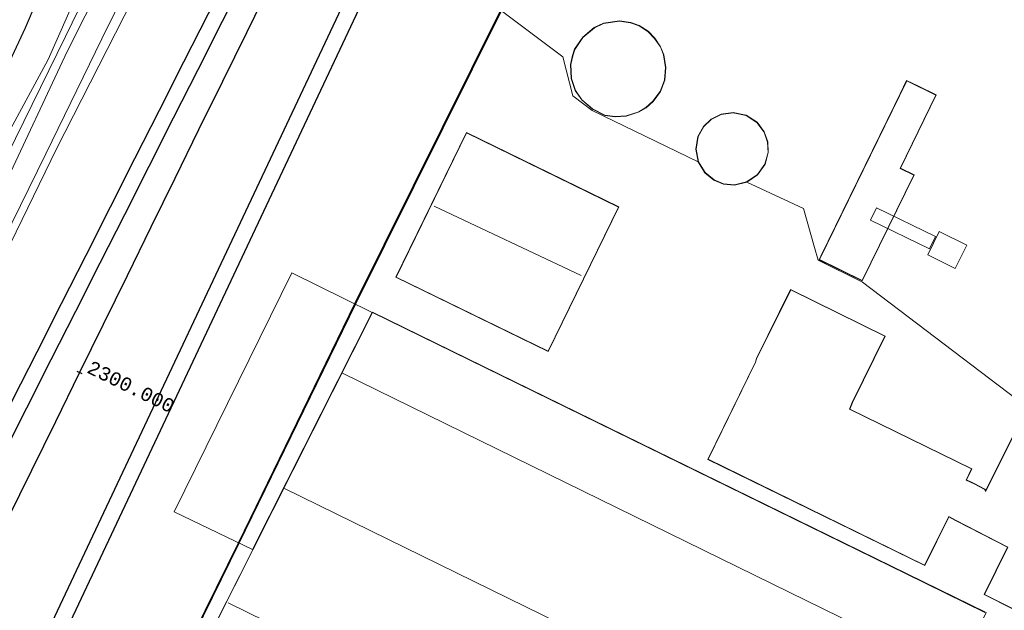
# Model space of a CAD drawing. Extents: x 176032 to 190000, y 318229 to 352878.
# Tile 139 of 184: x 177660 to 177842, y 321893 to 322002. Entities that reach past the tile are written whole.
import ezdxf

# ---------------------------------------------------------------- set-up
doc = ezdxf.new("R2010")
doc.units = 0
for name, color, linetype, lineweight in [('alm-masterstring', 1, 'Continuous', 30), ('bp-b5-boom', 253, 'Continuous', 18), ('dwm-hulplijn', 3, 'Continuous', 30), ('gk-bs-kademuur', 253, 'kademuur', 18), ('gw-bs-kruinlijn', 253, 'Continuous', 18), ('gw-bs-teenlijn', 253, 'Continuous', 18), ('iw-b6-loopbrug', 253, 'Continuous', 18), ('kd-bs-dakrand', 6, 'Continuous', 18), ('kd-bs-maaiveldlijn', 6, 'Continuous', 18), ('kd-bs-nok', 6, 'Continuous', 18), ('kw-b5-kademuur', 253, 'kademuur', 18), ('og-b5-bebouwing', 6, 'Continuous', 18), ('og-b5-bekleding', 253, 'Continuous', 18), ('og-b5-grond_ingericht', 253, 'Continuous', 18), ('og-b5-water', 253, 'Continuous', 18), ('og-bs-maaiveld', 253, 'Continuous', 18), ('og-bs-terreinafscheiding', 7, 'Continuous', 18), ('SPI DWP', 8, 'Continuous', 30), ('to-xx-view', 1, 'Continuous', 25), ('wh-bs-waterlijn', 253, 'Continuous', 18)]:
    doc.layers.add(name, color=color, linetype=linetype, lineweight=lineweight)
doc.layers.add('viewports', color=7, linetype='Continuous')
doc.styles.add('MSL__001', font='monotxt.shx')
doc.linetypes.add('FENCELINE1', pattern='A,6.35,-2.54,[133,ltypeshp.shx,S=2.54,R=0,X=-2.54,Y=0],-2.54,25.4', length=36.83)
doc.linetypes.add('kademuur', pattern='A,0.001,-1.5,[15,RTW.shx,S=1.016,R=0,X=0,Y=0],-3,[15,RTW.shx,S=1.016,R=0,X=0,Y=0],-3,[15,RTW.shx,S=1.016,R=0,X=0,Y=0],-3,[15,RTW.shx,S=1.016,R=0,X=0,Y=0],-3,[15,RTW.shx,S=1.016,R=0,X=0,Y=0],-2,[8,RTW.shx,S=1,R=0,X=0,Y=0],-1,[14,RTW.shx,S=1,R=0,X=0,Y=0],-1,[8,RTW.shx,S=1,R=0,X=0,Y=0],-1,[14,RTW.shx,S=1,R=0,X=0,Y=0],-1,[8,RTW.shx,S=1,R=0,X=0,Y=0],-0.001', length=19.502)

# ---------------------------------------------------------------- blocks, each defined once
blk = doc.blocks.new('x-ref dtb totaal grijs')
at = {"layer": 'bp-b5-boom'}
for points in [[(177650.406, 321976.83, 44.792), (177661.529, 322000.656, 44.788), (177667.624, 322014.959, 44.792), (177670.695, 322021.736, 44.801), (177675.46, 322030.348, 44.796), (177676.977, 322032.769, 45.048), (177676.975, 322032.86, 45.055), (177682.24, 322030.584, 47.497), (177681.766, 322029.589, 47.497), (177673.745, 322012.904, 47.297), (177671.19, 322007.242, 47.297), (177665.72, 321994.82, 47.297), (177658.773, 321981.927, 47.123)], [(177658.773, 321981.927, 47.123), (177665.72, 321994.82, 47.297), (177671.19, 322007.242, 47.297), (177673.745, 322012.904, 47.297), (177681.766, 322029.589, 47.497), (177682.24, 322030.584, 47.497), (177685.774, 322029.107, 47.413), (177669.23, 321996.292, 47.275), (177657.475, 321971.159, 47.006)], [(177657.475, 321971.159, 47.006), (177669.23, 321996.292, 47.275), (177685.774, 322029.107, 47.413), (177689.206, 322027.62, 45.023), (177690.171, 322028.139, 44.431), (177684.775, 322016.193, 44.431), (177683.724, 322014.808, 44.562), (177682.894, 322013.366, 44.553), (177675.624, 321998.593, 44.557), (177665.284, 321977.364, 44.557), (177649.591, 321945.503, 44.609)]]:
    blk.add_polyline3d(points, dxfattribs=at)
blk.add_polyline3d([(177597.719, 321872.089, 44.64), (177597.681, 321872.122, 44.64), (177601.475, 321876.724, 44.579), (177606.305, 321883.516, 44.583), (177611.075, 321894.869, 44.47), (177627.747, 321929.894, 44.479), (177639.198, 321953.672, 44.637), (177650.361, 321976.851, 44.792), (177661.483, 322000.676, 44.788), (177667.578, 322014.979, 44.792), (177670.65, 322021.758, 44.801), (177675.417, 322030.373, 44.796), (177676.975, 322032.86, 45.055), (177676.977, 322032.769, 45.048), (177675.46, 322030.348, 44.796), (177670.695, 322021.736, 44.801), (177667.624, 322014.959, 44.792), (177661.529, 322000.656, 44.788), (177650.406, 321976.83, 44.792), (177639.243, 321953.65, 44.637), (177627.792, 321929.872, 44.479), (177611.121, 321894.849, 44.47), (177606.349, 321883.492, 44.583), (177601.515, 321876.694, 44.579)], close=True, dxfattribs=at)
at = {"layer": 'gk-bs-kademuur'}
for points in [[(177749.269, 322003.838, 46.328), (177722.368, 321949.76, 46.438)], [(177684.432, 321872.094, 46.341), (177700.893, 321905.587, 46.166), (177722.368, 321949.76, 46.438)]]:
    blk.add_polyline3d(points, dxfattribs=at)
at = {"layer": 'gw-bs-kruinlijn'}
for points in [[(177687.492, 322037.22, 47.458), (177668.901, 321999.045, 47.358), (177647.324, 321955.12, 47.141), (177640.619, 321940.324, 47.136), (177618.453, 321894.804, 47.154), (177612.622, 321883.511, 47.014), (177610.35, 321879.528, 46.814), (177608.001, 321876.089, 46.614), (177605.144, 321872.181, 46.488), (177599.141, 321865.682, 46.179), (177595.304, 321862.665, 45.914), (177593.955, 321861.65, 45.727), (177592.669, 321860.694, 45.288)], [(177643.455, 321951.269, 47.128), (177646.242, 321956.782, 47.128), (177651.124, 321967.053, 47.115), (177658.773, 321981.927, 47.123), (177665.72, 321994.82, 47.297), (177671.19, 322007.242, 47.297), (177673.745, 322012.904, 47.297), (177681.766, 322029.589, 47.497), (177682.24, 322030.584, 47.497)], [(177657.475, 321971.159, 47.006), (177669.23, 321996.292, 47.275), (177685.774, 322029.107, 47.413)]]:
    blk.add_polyline3d(points, dxfattribs=at)
at = {"layer": 'gw-bs-teenlijn'}
blk.add_polyline3d([(177590.071, 321863.588, 45.183), (177590.282, 321863.75, 45.171), (177597.719, 321872.089, 44.64), (177601.515, 321876.694, 44.579), (177606.349, 321883.492, 44.583), (177611.121, 321894.849, 44.47), (177627.792, 321929.872, 44.479), (177639.243, 321953.65, 44.637), (177650.406, 321976.83, 44.792), (177661.529, 322000.656, 44.788), (177667.624, 322014.959, 44.792), (177670.695, 322021.736, 44.801), (177675.46, 322030.348, 44.796), (177676.977, 322032.769, 45.048), (177676.975, 322032.86, 45.055)], dxfattribs=at)
at = {"layer": 'iw-b6-loopbrug'}
blk.add_polyline3d([(177828.293, 321959.835, 52.739), (177817.411, 321965.149, 52.661), (177818.534, 321967.449, 52.474), (177829.416, 321962.135, 52.582)], close=True, dxfattribs=at)
at = {"layer": 'kd-bs-dakrand'}
for points in [[(177762.854, 321996.669, 57.004), (177764.361, 321998.864, 57.034), (177766.5, 322000.652, 57.082), (177768.157, 322001.439, 57.073), (177771.093, 322001.859, 57.091), (177773.17, 322001.587, 57.086), (177774.717, 322001.026, 57.082), (177776.361, 321999.965, 57.056), (177777.585, 321998.704, 57.065), (177778.662, 321997.13, 57.06), (177779.232, 321995.637, 57.06), (177779.624, 321993.325, 57.069), (177779.439, 321990.97, 57.091), (177778.644, 321988.906, 57.086), (177777.295, 321987.097, 57.086), (177776.002, 321985.942, 57.086), (177774.71, 321985.167, 57.086), (177772.349, 321984.4, 57.086), (177770.333, 321984.295, 57.086), (177768.434, 321984.539, 57.086), (177766.155, 321985.694, 57.086), (177764.192, 321987.384, 57.086), (177762.975, 321989.082, 57.086), (177762.249, 321991.315, 57.091), (177762.153, 321993.878, 57.065), (177762.478, 321995.509, 57.043), (177762.854, 321996.669, 57.004)], [(177815.88, 321953.998, 50.061), (177807.988, 321957.852, 50.1), (177824.11, 321990.863, 50.052), (177829.488, 321988.237, 50.056), (177822.875, 321974.695, 50.065), (177825.388, 321973.467, 50.065), (177815.88, 321953.998, 50.061)], [(177798.435, 321979.57, 60.059), (177797.788, 321981.414, 59.998), (177796.449, 321983.171, 59.945), (177794.456, 321984.459, 59.913), (177792.111, 321984.968, 59.913), (177789.856, 321984.652, 59.941), (177788.028, 321983.735, 59.987), (177786.658, 321982.428, 60.044), (177785.627, 321980.564, 60.118), (177785.236, 321978.266, 60.203), (177785.69, 321975.902, 60.285), (177786.905, 321973.912, 60.347), (177788.553, 321972.561, 60.383), (177790.31, 321971.853, 60.395), (177792.348, 321971.677, 60.387), (177794.56, 321972.217, 60.351), (177796.55, 321973.556, 60.288), (177797.925, 321975.49, 60.209), (177798.518, 321977.617, 60.128), (177798.435, 321979.57, 60.059)], [(177729.905, 321954.635, 53.212), (177742.901, 321981.242, 53.212), (177770.925, 321967.554, 53.216), (177757.929, 321940.947, 53.212), (177729.905, 321954.635, 53.212)], [(177787.482, 321921.001, 53.15), (177796.223, 321938.921, 53.15), (177796.418, 321939.561, 51.341), (177802.709, 321952.268, 51.341), (177820.065, 321943.707, 51.343), (177814.061, 321931.501, 51.343), (177813.555, 321930.249, 53.217), (177836.036, 321919.235, 53.217), (177835.052, 321917.171, 53.243), (177836.527, 321916.458, 49.689), (177838.498, 321915.426, 49.738), (177838.657, 321915.066, 53.307), (177845.492, 321928.758, 53.298)], [(177843.728, 321893.384, 50.247), (177838.441, 321896.033, 50.245), (177842.776, 321904.806, 50.245), (177833.118, 321909.766, 50.215), (177831.87, 321910.469, 53.113), (177827.39, 321901.464, 53.1), (177787.482, 321921.001, 53.15)], [(177823.969, 321899.834, 58.9), (177838.536, 321892.699, 52.439)], [(177686.686, 321870.98, 58.9), (177703.506, 321904.266, 58.9), (177725.57, 321948.078, 58.9), (177823.969, 321899.834, 58.9)]]:
    blk.add_polyline3d(points, dxfattribs=at)
at = {"layer": 'kd-bs-maaiveldlijn'}
for points in [[(177762.809, 321996.691, 44.8), (177764.324, 321998.898, 44.8), (177766.473, 322000.694, 44.8), (177768.142, 322001.487, 44.8), (177771.093, 322001.909, 44.8), (177773.182, 322001.636, 44.8), (177774.739, 322001.071, 44.8), (177776.393, 322000.004, 44.8), (177777.624, 321998.736, 44.8), (177778.707, 321997.153, 44.8), (177779.28, 321995.65, 44.8), (177779.674, 321993.327, 44.8), (177779.488, 321990.959, 44.8), (177778.688, 321988.882, 44.8), (177777.332, 321987.063, 44.8), (177776.032, 321985.902, 44.8), (177774.731, 321985.121, 44.8), (177772.358, 321984.35, 44.8), (177770.331, 321984.245, 44.8), (177768.419, 321984.491, 44.8), (177766.127, 321985.652, 44.8), (177764.155, 321987.35, 44.8), (177762.93, 321989.059, 44.8), (177762.199, 321991.306, 44.8), (177762.103, 321993.882, 44.8), (177762.43, 321995.522, 44.8), (177762.809, 321996.691, 44.8)], [(177815.903, 321953.931, 46.1), (177807.921, 321957.829, 46.1), (177808.239, 321958.48, 45), (177821.844, 321986.337, 45), (177822.889, 321988.477, 46.049), (177824.087, 321990.93, 46.085), (177826.283, 321989.858, 46.066), (177829.555, 321988.26, 46.1), (177822.942, 321974.718, 46.1), (177825.455, 321973.49, 46.1), (177815.903, 321953.931, 46.1)], [(177798.484, 321979.579, 45.239), (177797.833, 321981.438, 45.239), (177796.484, 321983.208, 45.239), (177794.475, 321984.506, 45.239), (177792.112, 321985.019, 45.239), (177789.841, 321984.701, 45.239), (177787.998, 321983.776, 45.239), (177786.618, 321982.459, 45.239), (177785.579, 321980.581, 45.239), (177785.186, 321978.265, 45.239), (177785.643, 321975.884, 45.239), (177786.866, 321973.878, 45.239), (177788.527, 321972.518, 45.239), (177790.298, 321971.804, 45.239), (177792.352, 321971.626, 45.239), (177794.581, 321972.171, 45.239), (177796.586, 321973.52, 45.239), (177797.971, 321975.468, 45.239), (177798.568, 321977.611, 45.239), (177798.484, 321979.579, 45.239)], [(177729.838, 321954.612, 46.145), (177742.878, 321981.309, 46.145), (177770.992, 321967.577, 46.145), (177757.952, 321940.88, 46.145), (177729.838, 321954.612, 46.145)], [(177845.47, 321928.825, 46.136), (177838.673, 321915.21, 46.136), (177838.541, 321915.46, 46.136), (177836.549, 321916.503, 46.136), (177835.119, 321917.194, 46.136), (177836.102, 321919.258, 46.136), (177813.62, 321930.273, 46.136), (177814.106, 321931.48, 46.136), (177820.132, 321943.73, 46.136), (177802.686, 321952.335, 46.136), (177796.372, 321939.581, 46.136), (177796.177, 321938.941, 46.136), (177787.415, 321920.978, 46.136), (177827.413, 321901.397, 46.136), (177831.891, 321910.4, 46.136), (177833.094, 321909.722, 46.136), (177842.709, 321904.784, 46.136), (177838.374, 321896.011, 46.136), (177843.751, 321893.317, 46.136)], [(177796.112, 321797.777, 45.5), (177820.265, 321846.592, 45.5), (177804.215, 321854.452, 45.5), (177802.299, 321855.464, 45.5), (177802.419, 321855.724, 45.5), (177812.792, 321876.435, 45.5), (177827.393, 321869.157, 45.5), (177838.779, 321892.731, 45.5), (177725.548, 321948.145, 45.5), (177703.461, 321904.289, 45.5), (177686.641, 321871.002, 45.5), (177675.314, 321848.402, 45.5), (177706.312, 321833.115, 45.5), (177706.582, 321833.64, 45.5), (177708.113, 321832.901, 45.5), (177746.45, 321814.03, 45.5), (177748.313, 321818.069, 45.5), (177758.707, 321813.028, 45.906), (177758.32, 321812.25, 45.906), (177773.364, 321804.912, 45.86), (177775.019, 321808.194, 45.863), (177796.112, 321797.777, 45.5)]]:
    blk.add_polyline3d(points, dxfattribs=at)
at = {"layer": 'kd-bs-nok'}
for points in [[(177736.948, 321967.723, 53.112), (177764.02, 321954.905, 53.116)], [(177720.012, 321936.879, 59.9), (177818.243, 321888.718, 59.892)], [(177807.632, 321867.357, 59.879), (177709.326, 321915.615, 59.875)], [(177698.953, 321894.487, 57.435), (177815.42, 321837.258, 57.439)]]:
    blk.add_polyline3d(points, dxfattribs=at)
at = {"layer": 'kw-b5-kademuur'}
blk.add_polyline3d([(177589.939, 321679.703, 44), (177603.757, 321708.184, 44), (177635.355, 321772.463, 44), (177673.159, 321849.408, 44), (177684.343, 321872.138, 44), (177700.803, 321905.63, 44), (177722.278, 321949.804, 44), (177749.179, 322003.883, 44), (177749.359, 322003.793, 45.484), (177722.458, 321949.716, 45.484), (177700.984, 321905.543, 45.5), (177684.522, 321872.05, 45.5), (177673.332, 321849.323, 45.5), (177635.528, 321772.378, 45.479), (177603.931, 321708.1, 45.566), (177590.115, 321679.617, 45.38)], close=True, dxfattribs=at)
at = {"layer": 'og-b5-bebouwing'}
for points in [[(177762.809, 321996.691, 44.8), (177764.324, 321998.898, 44.8), (177766.473, 322000.694, 44.8), (177768.142, 322001.487, 44.8), (177771.093, 322001.909, 44.8), (177773.182, 322001.636, 44.8), (177774.739, 322001.071, 44.8), (177776.393, 322000.004, 44.8), (177777.624, 321998.736, 44.8), (177778.707, 321997.153, 44.8), (177779.28, 321995.65, 44.8), (177779.674, 321993.327, 44.8), (177779.488, 321990.959, 44.8), (177778.688, 321988.882, 44.8), (177777.332, 321987.063, 44.8), (177776.032, 321985.902, 44.8), (177774.731, 321985.121, 44.8), (177772.358, 321984.35, 44.8), (177770.331, 321984.245, 44.8), (177768.419, 321984.491, 44.8), (177766.127, 321985.652, 44.8), (177764.155, 321987.35, 44.8), (177762.93, 321989.059, 44.8), (177762.199, 321991.306, 44.8), (177762.103, 321993.882, 44.8), (177762.43, 321995.522, 44.8)], [(177815.903, 321953.931, 46.1), (177807.921, 321957.829, 46.1), (177808.239, 321958.48, 45), (177821.844, 321986.337, 45), (177822.889, 321988.477, 46.049), (177824.087, 321990.93, 46.085), (177826.283, 321989.858, 46.066), (177829.555, 321988.26, 46.1), (177822.942, 321974.718, 46.1), (177825.455, 321973.49, 46.1)], [(177798.484, 321979.579, 45.239), (177798.568, 321977.611, 45.239), (177797.971, 321975.468, 45.239), (177796.586, 321973.52, 45.239), (177794.581, 321972.171, 45.239), (177792.352, 321971.626, 45.239), (177790.298, 321971.804, 45.239), (177788.527, 321972.518, 45.239), (177786.866, 321973.878, 45.239), (177785.643, 321975.884, 45.239), (177785.186, 321978.265, 45.239), (177785.579, 321980.581, 45.239), (177786.618, 321982.459, 45.239), (177787.998, 321983.776, 45.239), (177789.841, 321984.701, 45.239), (177792.112, 321985.019, 45.239), (177794.475, 321984.506, 45.239), (177796.484, 321983.208, 45.239), (177797.833, 321981.438, 45.239)], [(177729.838, 321954.612, 46.145), (177742.878, 321981.309, 46.145), (177770.992, 321967.577, 46.145), (177757.952, 321940.88, 46.145)], [(177827.978, 321958.744, 52.88), (177830.099, 321963.023, 52.888), (177835.183, 321960.503, 52.965), (177833.062, 321956.224, 52.965)], [(177725.481, 321948.122, 58.9), (177703.438, 321904.356, 58.9), (177688.995, 321911.327, 58.9), (177710.642, 321955.405, 58.9)], [(177796.112, 321797.777, 45.5), (177775.019, 321808.194, 45.863), (177773.364, 321804.912, 45.86), (177758.32, 321812.25, 45.906), (177758.707, 321813.028, 45.906), (177748.313, 321818.069, 45.5), (177746.45, 321814.03, 45.5), (177708.113, 321832.901, 45.5), (177706.582, 321833.64, 45.5), (177706.312, 321833.115, 45.5), (177675.314, 321848.402, 45.5), (177686.641, 321871.002, 45.5), (177703.461, 321904.289, 45.5), (177725.548, 321948.145, 45.5), (177838.779, 321892.731, 45.5), (177827.393, 321869.157, 45.5), (177812.792, 321876.435, 45.5), (177802.419, 321855.724, 45.5), (177802.299, 321855.464, 45.5), (177804.215, 321854.452, 45.5), (177820.265, 321846.592, 45.5)]]:
    blk.add_polyline3d(points, close=True, dxfattribs=at)
blk.add_polyline3d([(177843.751, 321893.317, 46.136), (177838.374, 321896.011, 46.136), (177842.709, 321904.784, 46.136), (177833.094, 321909.722, 46.136), (177831.891, 321910.4, 46.136), (177827.413, 321901.397, 46.136), (177787.415, 321920.978, 46.136), (177796.177, 321938.941, 46.136), (177796.372, 321939.581, 46.136), (177802.686, 321952.335, 46.136), (177820.132, 321943.73, 46.136), (177814.106, 321931.48, 46.136), (177813.62, 321930.273, 46.136), (177836.102, 321919.258, 46.136), (177835.119, 321917.194, 46.136), (177836.549, 321916.503, 46.136), (177838.541, 321915.46, 46.136), (177838.673, 321915.21, 46.136), (177845.47, 321928.825, 46.136)], dxfattribs=at)
at = {"layer": 'og-b5-bekleding'}
blk.add_polyline3d([(177649.591, 321945.503, 44.609), (177665.284, 321977.364, 44.557), (177675.624, 321998.593, 44.557), (177682.894, 322013.366, 44.553), (177683.724, 322014.808, 44.562), (177684.775, 322016.193, 44.431), (177690.171, 322028.139, 44.431), (177691.841, 322029.035, 43.866), (177681.257, 322005.901, 43.866), (177667.263, 321978.312, 43.883), (177648.157, 321939.024, 43.892)], dxfattribs=at)
at = {"layer": 'og-b5-grond_ingericht'}
for points in [[(177854.527, 321924.41, 46.163), (177815.919, 321953.677, 45.98), (177807.749, 321957.741, 46.054), (177807.083, 321960.091, 45.058), (177805.049, 321967.266, 45.086), (177794.581, 321972.171, 45.239), (177796.586, 321973.52, 45.239), (177797.971, 321975.468, 45.239), (177798.568, 321977.611, 45.239), (177798.484, 321979.579, 45.239), (177797.833, 321981.438, 45.239), (177796.484, 321983.208, 45.239), (177794.475, 321984.506, 45.239), (177792.112, 321985.019, 45.239), (177789.841, 321984.701, 45.239), (177787.998, 321983.776, 45.239), (177786.618, 321982.459, 45.239), (177785.579, 321980.581, 45.239), (177785.186, 321978.265, 45.239), (177785.643, 321975.884, 45.239), (177766.104, 321985.358, 45.104), (177762.537, 321988.125, 45.483), (177760.688, 321995.268, 45.483), (177749.359, 322003.793, 45.484)], [(177649.328, 322044.438, 44.425), (177664.148, 322038.367, 44.738), (177668.65, 322036.118, 44.549), (177675.61, 322033.45, 44.749), (177676.975, 322032.86, 45.055), (177675.417, 322030.373, 44.796), (177670.65, 322021.758, 44.801), (177667.578, 322014.979, 44.792), (177661.483, 322000.676, 44.788), (177650.361, 321976.851, 44.792)], [(177603.931, 321708.1, 45.566), (177635.528, 321772.378, 45.479), (177673.332, 321849.323, 45.5), (177684.522, 321872.05, 45.5), (177700.984, 321905.543, 45.5), (177722.458, 321949.716, 45.484), (177749.359, 322003.793, 45.484), (177760.688, 321995.268, 45.483), (177762.537, 321988.125, 45.483), (177766.104, 321985.358, 45.104), (177785.643, 321975.884, 45.239), (177786.866, 321973.878, 45.239), (177788.527, 321972.518, 45.239), (177790.298, 321971.804, 45.239), (177792.352, 321971.626, 45.239), (177794.581, 321972.171, 45.239), (177805.049, 321967.266, 45.086), (177807.083, 321960.091, 45.058), (177807.749, 321957.741, 46.054), (177815.919, 321953.677, 45.98), (177854.527, 321924.41, 46.163)], [(177845.47, 321928.825, 46.136), (177838.673, 321915.21, 46.136), (177838.541, 321915.46, 46.136), (177836.549, 321916.503, 46.136), (177835.119, 321917.194, 46.136), (177836.102, 321919.258, 46.136), (177813.62, 321930.273, 46.136), (177814.106, 321931.48, 46.136), (177820.132, 321943.73, 46.136), (177802.686, 321952.335, 46.136), (177796.372, 321939.581, 46.136), (177796.177, 321938.941, 46.136), (177787.415, 321920.978, 46.136), (177827.413, 321901.397, 46.136), (177831.891, 321910.4, 46.136), (177833.094, 321909.722, 46.136), (177842.709, 321904.784, 46.136), (177838.374, 321896.011, 46.136), (177843.751, 321893.317, 46.136)]]:
    blk.add_polyline3d(points, dxfattribs=at)
for points in [[(177762.809, 321996.691, 44.8), (177762.43, 321995.522, 44.8), (177762.103, 321993.882, 44.8), (177762.199, 321991.306, 44.8), (177762.93, 321989.059, 44.8), (177764.155, 321987.35, 44.8), (177766.127, 321985.652, 44.8), (177768.419, 321984.491, 44.8), (177770.331, 321984.245, 44.8), (177772.358, 321984.35, 44.8), (177774.731, 321985.121, 44.8), (177776.032, 321985.902, 44.8), (177777.332, 321987.063, 44.8), (177778.688, 321988.882, 44.8), (177779.488, 321990.959, 44.8), (177779.674, 321993.327, 44.8), (177779.28, 321995.65, 44.8), (177778.707, 321997.153, 44.8), (177777.624, 321998.736, 44.8), (177776.393, 322000.004, 44.8), (177774.739, 322001.071, 44.8), (177773.182, 322001.636, 44.8), (177771.093, 322001.909, 44.8), (177768.142, 322001.487, 44.8), (177766.473, 322000.694, 44.8), (177764.324, 321998.898, 44.8)], [(177815.903, 321953.931, 46.1), (177825.455, 321973.49, 46.1), (177822.942, 321974.718, 46.1), (177829.555, 321988.26, 46.1), (177826.283, 321989.858, 46.066), (177824.087, 321990.93, 46.085), (177822.889, 321988.477, 46.049), (177821.844, 321986.337, 45), (177808.239, 321958.48, 45), (177807.921, 321957.829, 46.1)], [(177729.838, 321954.612, 46.145), (177757.952, 321940.88, 46.145), (177770.992, 321967.577, 46.145), (177742.878, 321981.309, 46.145)], [(177802.419, 321855.724, 45.5), (177812.792, 321876.435, 45.5), (177827.393, 321869.157, 45.5), (177838.779, 321892.731, 45.5), (177725.548, 321948.145, 45.5), (177703.461, 321904.289, 45.5), (177686.641, 321871.002, 45.5), (177675.314, 321848.402, 45.5), (177706.312, 321833.115, 45.5), (177706.582, 321833.64, 45.5), (177708.113, 321832.901, 45.5), (177746.45, 321814.03, 45.5), (177748.313, 321818.069, 45.5), (177758.707, 321813.028, 45.906), (177758.32, 321812.25, 45.906), (177773.364, 321804.912, 45.86), (177775.019, 321808.194, 45.863), (177796.112, 321797.777, 45.5), (177820.265, 321846.592, 45.5), (177804.215, 321854.452, 45.5), (177802.299, 321855.464, 45.5)]]:
    blk.add_polyline3d(points, close=True, dxfattribs=at)
at = {"layer": 'og-b5-water'}
blk.add_polyline3d([(177648.157, 321939.024, 43.892), (177667.263, 321978.312, 43.883), (177681.257, 322005.901, 43.866), (177691.841, 322029.035, 43.866), (177694.055, 322033.874, 43.866), (177749.179, 322003.883, 44), (177722.278, 321949.804, 44), (177700.803, 321905.63, 44), (177684.343, 321872.138, 44), (177673.159, 321849.408, 44), (177635.355, 321772.463, 44)], dxfattribs=at)
at = {"layer": 'og-bs-maaiveld'}
for points in [[(177749.359, 322003.793, 45.484), (177722.458, 321949.716, 45.484)], [(177684.522, 321872.05, 45.5), (177700.984, 321905.543, 45.5), (177722.458, 321949.716, 45.484)]]:
    blk.add_polyline3d(points, dxfattribs=at)
at = {"layer": 'og-bs-terreinafscheiding'}
for points in [[(177676.975, 322032.86, 45.055), (177675.417, 322030.373, 44.796), (177670.65, 322021.758, 44.801), (177667.578, 322014.979, 44.792), (177661.483, 322000.676, 44.788), (177650.361, 321976.851, 44.792), (177639.198, 321953.672, 44.637)], [(177649.591, 321945.503, 44.609), (177665.284, 321977.364, 44.557), (177675.624, 321998.593, 44.557), (177682.894, 322013.366, 44.553), (177683.724, 322014.808, 44.562), (177684.775, 322016.193, 44.431), (177690.171, 322028.139, 44.431)]]:
    blk.add_polyline3d(points, dxfattribs=at)
at = {"layer": 'wh-bs-waterlijn'}
for points in [[(177648.157, 321939.024, 43.892), (177667.263, 321978.312, 43.883), (177681.257, 322005.901, 43.866), (177691.841, 322029.035, 43.866), (177694.055, 322033.874, 43.866)], [(177589.939, 321679.703, 44), (177603.757, 321708.184, 44), (177635.355, 321772.463, 44), (177673.159, 321849.408, 44), (177684.343, 321872.138, 44), (177700.803, 321905.63, 44), (177722.278, 321949.804, 44), (177749.179, 322003.883, 44)]]:
    blk.add_polyline3d(points, dxfattribs=at)
blk = doc.blocks.new('x-ref as juka')
at = {"layer": 'alm-masterstring'}
blk.add_line((177671.97, 321936.75), (177671.07, 321937.19), dxfattribs=at)
at = {"layer": 'alm-masterstring', "flags": 128}
blk.add_lwpolyline([(177658.31, 321910.03), (177662.71, 321919.01), (177667.12, 321927.99), (177671.52, 321936.97), (177675.93, 321945.94), (177680.33, 321954.92), (177684.73, 321963.9), (177689.14, 321972.88), (177693.54, 321981.85), (177697.95, 321990.83), (177702.35, 321999.81), (177706.76, 322008.79)], dxfattribs=at)
at = {"layer": 'alm-masterstring', "color": 7, "style": 'MSL__001'}
blk.add_text('2300.000', height=2.5, rotation=333.8685, dxfattribs=at).set_placement((177672.69, 321937.09))
blk = doc.blocks.new('x-ref ontwerp')
at = {"layer": 'dwm-hulplijn', "flags": 128}
for points in [[(177555.56, 321655.48), (177871.46, 322326.36)], [(177555.56, 321655.48), (177871.46, 322326.36)], [(177657.27, 321921.56), (177661.79, 321930.49), (177666.3, 321939.41), (177670.81, 321948.34), (177675.32, 321957.26), (177679.84, 321966.18), (177684.35, 321975.11), (177688.86, 321984.03), (177693.37, 321992.96), (177697.89, 322001.88), (177702.4, 322010.8)], [(177657.27, 321921.56), (177661.79, 321930.49), (177666.3, 321939.41), (177670.81, 321948.34), (177675.32, 321957.26), (177679.84, 321966.18), (177684.35, 321975.11), (177688.86, 321984.03), (177693.37, 321992.96), (177697.89, 322001.88), (177702.4, 322010.8)]]:
    blk.add_lwpolyline(points, dxfattribs=at)
blk = doc.blocks.new('x-ref grenzen')
at = {"layer": 'SPI DWP', "color": 40, "linetype": 'FENCELINE1', "ltscale": 0.4, "flags": 128}
blk.add_lwpolyline([(180673, 328439, 0.084847), (180629.41, 328238.72), (180620.7, 328210.47), (180406.55, 327470.04), (180403.77, 327460.43), (180400.99, 327450.82), (180398.22, 327441.22), (180395.44, 327431.61), (180392.66, 327422), (180389.88, 327412.4), (180387.1, 327402.79), (180384.32, 327393.19), (180381.55, 327383.58), (180378.77, 327373.97), (180375.99, 327364.37), (180373.21, 327354.76), (180370.43, 327345.15), (180367.65, 327335.55), (180364.88, 327325.94), (180362.1, 327316.34), (180359.32, 327306.73), (180356.54, 327297.12), (180353.76, 327287.52), (180350.98, 327277.91), (180348.21, 327268.3), (180345.43, 327258.7), (180342.65, 327249.09), (180339.87, 327239.49), (180337.09, 327229.88), (180334.31, 327220.27), (180331.54, 327210.67), (180328.76, 327201.06), (180325.98, 327191.45), (180323.2, 327181.85), (180320.42, 327172.24), (180317.65, 327162.63), (180314.87, 327153.03), (180312.09, 327143.42), (180309.31, 327133.82), (180306.53, 327124.21), (180303.75, 327114.6), (180300.98, 327105), (180298.2, 327095.39), (180295.42, 327085.78), (180292.64, 327076.18), (180289.86, 327066.57), (180287.08, 327056.97), (180284.31, 327047.36), (180281.53, 327037.75), (180278.75, 327028.15), (180275.97, 327018.54), (180273.19, 327008.93), (180270.41, 326999.33), (180267.64, 326989.72), (180264.86, 326980.12), (180262.08, 326970.51), (180259.3, 326960.9), (180256.52, 326951.3), (180253.74, 326941.69), (180250.97, 326932.08), (180248.19, 326922.48), (180245.41, 326912.87), (180242.63, 326903.26), (180239.85, 326893.66), (180237.07, 326884.05), (180234.3, 326874.45), (180231.52, 326864.84), (180228.74, 326855.23), (180225.96, 326845.63), (180223.18, 326836.02), (180220.4, 326826.41), (180217.63, 326816.81), (180214.85, 326807.2), (180212.07, 326797.6), (180209.29, 326787.99), (180206.51, 326778.38), (180203.73, 326768.78), (180200.96, 326759.17), (180198.18, 326749.56), (180195.4, 326739.96), (180192.62, 326730.35), (180189.84, 326720.75), (180187.06, 326711.14), (180184.29, 326701.53), (180181.51, 326691.93), (180178.73, 326682.32), (180176.89, 326675.95), (180175.96, 326672.74), (180173.15, 326663.19), (180170.3, 326653.67), (180167.4, 326644.16), (180164.46, 326634.66), (180161.47, 326625.18), (180158.43, 326615.71), (180155.34, 326606.26), (180152.2, 326596.83), (180149.02, 326587.41), (180145.79, 326578), (180142.52, 326568.62), (180139.2, 326559.24), (180135.83, 326549.89), (180132.41, 326540.55), (180128.95, 326531.23), (180125.44, 326521.93), (180121.88, 326512.65), (180118.28, 326503.38), (180114.63, 326494.13), (180110.94, 326484.9), (180107.2, 326475.69), (180103.41, 326466.49), (180099.58, 326457.32), (180095.7, 326448.16), (180091.78, 326439.03), (180087.81, 326429.91), (180083.79, 326420.82), (180079.73, 326411.74), (180075.63, 326402.69), (180071.47, 326393.65), (180067.28, 326384.64), (180063.04, 326375.65), (180058.75, 326366.68), (180054.42, 326357.73), (180050.04, 326348.8), (180045.62, 326339.89), (180041.16, 326331.01), (180036.65, 326322.15), (180032.1, 326313.31), (180027.5, 326304.49), (180022.86, 326295.7), (180018.17, 326286.93), (180013.44, 326278.19), (180008.67, 326269.46), (180003.85, 326260.77), (179998.99, 326252.09), (179994.09, 326243.44), (179989.14, 326234.82), (179984.15, 326226.22), (179979.12, 326217.64), (179974.05, 326209.09), (179968.93, 326200.57), (179963.77, 326192.07), (179958.57, 326183.6), (179953.32, 326175.15), (179948.03, 326166.73), (179942.7, 326158.34), (179937.33, 326149.96), (179935.47, 326147.09), (179931.91, 326141.6), (179926.47, 326133.2), (179921.03, 326124.81), (179915.59, 326116.42), (179910.16, 326108.03), (179904.72, 326099.63), (179899.28, 326091.24), (179893.84, 326082.85), (179888.4, 326074.46), (179882.97, 326066.07), (179877.53, 326057.67), (179872.09, 326049.28), (179866.65, 326040.89), (179861.22, 326032.5), (179855.78, 326024.1), (179850.34, 326015.71), (179844.9, 326007.32), (179839.46, 325998.93), (179834.03, 325990.54), (179828.59, 325982.14), (179823.15, 325973.75), (179817.71, 325965.36), (179812.27, 325956.97), (179806.84, 325948.57), (179801.4, 325940.18), (179795.96, 325931.79), (179790.52, 325923.4), (179785.09, 325915), (179779.65, 325906.61), (179774.21, 325898.22), (179768.77, 325889.83), (179763.33, 325881.44), (179757.9, 325873.04), (179752.46, 325864.65), (179747.02, 325856.26), (179741.58, 325847.87), (179736.15, 325839.47), (179730.71, 325831.08), (179725.27, 325822.69), (179719.83, 325814.3), (179714.39, 325805.91), (179708.96, 325797.51), (179703.52, 325789.12), (179698.08, 325780.73), (179692.64, 325772.34), (179687.2, 325763.94), (179681.77, 325755.55), (179676.33, 325747.16), (179670.89, 325738.77), (179665.45, 325730.38), (179660.02, 325721.98), (179654.58, 325713.59), (179649.14, 325705.2), (179643.7, 325696.81), (179638.26, 325688.41), (179632.83, 325680.02), (179627.39, 325671.63), (179621.95, 325663.24), (179616.51, 325654.84), (179611.07, 325646.45), (179605.64, 325638.06), (179600.2, 325629.67), (179594.76, 325621.28), (179589.32, 325612.88), (179583.89, 325604.49), (179578.45, 325596.1), (179573.01, 325587.71), (179567.57, 325579.31), (179562.13, 325570.92), (179556.7, 325562.53), (179551.26, 325554.14), (179545.82, 325545.75), (179540.38, 325537.35), (179534.95, 325528.96), (179529.51, 325520.57), (179524.07, 325512.18), (179518.63, 325503.78), (179513.19, 325495.39), (179507.76, 325487), (179502.32, 325478.61), (179496.88, 325470.22), (179491.44, 325461.82), (179486, 325453.43), (179480.57, 325445.04), (179475.13, 325436.65), (179469.69, 325428.25), (179464.25, 325419.86), (179458.82, 325411.47), (179453.38, 325403.08), (179447.94, 325394.69), (179442.5, 325386.29), (179437.06, 325377.9), (179431.63, 325369.51), (179426.19, 325361.12), (179420.75, 325352.72), (179415.31, 325344.33), (179409.87, 325335.94), (179404.44, 325327.55), (179399, 325319.15), (179393.56, 325310.76), (179388.12, 325302.37), (179382.69, 325293.98), (179377.25, 325285.59), (179371.81, 325277.19), (179366.37, 325268.8), (179360.93, 325260.41), (179355.5, 325252.02), (179353.47, 325248.89), (179350.06, 325243.62), (179344.62, 325235.23), (179339.18, 325226.84), (179333.75, 325218.45), (179328.28, 325210.01), (179323.25, 325203.07), (179315.98, 325192.88), (179311.15, 325185.42), (179305.72, 325177.03), (179300.28, 325168.64), (179294.84, 325160.25), (179289.4, 325151.85), (179283.97, 325143.46), (179278.53, 325135.07), (179273.09, 325126.68), (179267.65, 325118.28), (179262.21, 325109.89), (179256.78, 325101.5), (179251.34, 325093.11), (179245.9, 325084.72), (179240.46, 325076.32), (179235.02, 325067.93), (179229.59, 325059.54), (179224.15, 325051.15), (179218.71, 325042.75), (179213.27, 325034.36), (179207.84, 325025.97), (179202.4, 325017.58), (179196.96, 325009.19), (179191.52, 325000.79), (179186.08, 324992.4), (179180.65, 324984.01), (179175.21, 324975.62), (179169.77, 324967.22), (179164.33, 324958.83), (179158.9, 324950.44), (179153.46, 324942.05), (179148.02, 324933.65), (179142.58, 324925.26), (179137.14, 324916.87), (179131.71, 324908.48), (179129.49, 324905.06), (179126.25, 324900.04), (179120.83, 324891.58), (179115.45, 324883.07), (179110.11, 324874.55), (179104.81, 324865.99), (179099.55, 324857.41), (179094.34, 324848.8), (179089.17, 324840.17), (179084.05, 324831.51), (179078.96, 324822.82), (179073.93, 324814.11), (179068.93, 324805.38), (179063.98, 324796.62), (179059.07, 324787.84), (179054.21, 324779.03), (179049.39, 324770.19), (179044.61, 324761.34), (179039.88, 324752.45), (179035.19, 324743.55), (179030.55, 324734.62), (179025.96, 324725.67), (179021.4, 324716.7), (179016.9, 324707.7), (179012.44, 324698.69), (179011.64, 324697.07), (179008.02, 324689.7), (179003.62, 324680.72), (178999.21, 324671.74), (178994.81, 324662.76), (178990.41, 324653.78), (178986, 324644.81), (178981.6, 324635.83), (178977.19, 324626.85), (178972.79, 324617.87), (178968.38, 324608.89), (178963.98, 324599.92), (178959.58, 324590.94), (178955.17, 324581.96), (178950.77, 324572.98), (178946.36, 324564.01), (178941.96, 324555.03), (178937.55, 324546.05), (178933.15, 324537.07), (178928.75, 324528.09), (178924.34, 324519.12), (178919.94, 324510.14), (178915.53, 324501.16), (178911.13, 324492.18), (178906.72, 324483.2), (178902.32, 324474.23), (178897.91, 324465.25), (178893.59, 324456.44), (178890.05, 324446.94), (178885.6, 324437.87), (178881.2, 324428.9), (178876.79, 324419.92), (178872.39, 324410.94), (178867.98, 324401.96), (178863.58, 324392.99), (178859.17, 324384.01), (178854.77, 324375.03), (178850.37, 324366.05), (178845.96, 324357.07), (178841.56, 324348.1), (178837.15, 324339.12), (178832.75, 324330.14), (178828.34, 324321.16), (178823.94, 324312.18), (178819.53, 324303.21), (178815.13, 324294.23), (178810.73, 324285.25), (178806.32, 324276.27), (178801.92, 324267.3), (178797.51, 324258.32), (178793.11, 324249.34), (178788.7, 324240.36), (178784.3, 324231.38), (178779.9, 324222.41), (178775.49, 324213.43), (178771.09, 324204.45), (178766.68, 324195.47), (178762.28, 324186.49), (178757.87, 324177.52), (178753.47, 324168.54), (178749.07, 324159.56), (178744.66, 324150.58), (178740.26, 324141.61), (178735.85, 324132.63), (178731.45, 324123.65), (178727.04, 324114.67), (178722.64, 324105.69), (178718.24, 324096.72), (178713.83, 324087.74), (178709.43, 324078.76), (178705.02, 324069.78), (178700.62, 324060.8), (178696.21, 324051.83), (178691.81, 324042.85), (178687.41, 324033.87), (178683, 324024.89), (178678.6, 324015.92), (178674.19, 324006.94), (178664.07, 323986.36), (178661.79, 323981.71), (178657.39, 323972.74), (178652.98, 323963.76), (178648.58, 323954.78), (178644.17, 323945.8), (178639.77, 323936.83), (178635.36, 323927.85), (178630.96, 323918.87), (178626.56, 323909.89), (178622.15, 323900.91), (178617.75, 323891.94), (178613.34, 323882.96), (178608.94, 323873.98), (178604.53, 323865), (178600.13, 323856.02), (178595.73, 323847.05), (178591.32, 323838.07), (178586.92, 323829.09), (178582.51, 323820.11), (178578.11, 323811.14), (178573.7, 323802.16), (178569.3, 323793.18), (178564.89, 323784.2), (178560.49, 323775.22), (178556.09, 323766.25), (178551.68, 323757.27), (178547.28, 323748.29), (178542.87, 323739.31), (178538.47, 323730.33), (178534.06, 323721.36), (178529.66, 323712.38), (178525.26, 323703.4), (178520.85, 323694.42), (178516.45, 323685.45), (178512.04, 323676.47), (178507.64, 323667.49), (178503.23, 323658.51), (178498.83, 323649.53), (178494.43, 323640.56), (178490.02, 323631.58), (178485.62, 323622.6), (178481.21, 323613.62), (178476.81, 323604.64), (178472.4, 323595.67), (178468, 323586.69), (178463.6, 323577.71), (178459.19, 323568.73), (178454.79, 323559.76), (178450.38, 323550.78), (178445.98, 323541.8), (178441.57, 323532.82), (178437.17, 323523.84), (178432.77, 323514.87), (178428.36, 323505.89), (178423.96, 323496.91), (178419.55, 323487.93), (178415.15, 323478.95), (178410.74, 323469.98), (178406.34, 323461), (178401.93, 323452.02), (178397.53, 323443.04), (178393.13, 323434.07), (178388.72, 323425.09), (178384.32, 323416.11), (178379.91, 323407.13), (178375.51, 323398.15), (178371.1, 323389.18), (178366.7, 323380.2), (178362.3, 323371.22), (178357.89, 323362.24), (178353.49, 323353.26), (178349.08, 323344.29), (178344.68, 323335.31), (178340.27, 323326.33), (178335.87, 323317.35), (178331.47, 323308.38), (178327.06, 323299.4), (178322.66, 323290.42), (178318.25, 323281.44), (178313.85, 323272.46), (178309.44, 323263.49), (178305.04, 323254.51), (178300.64, 323245.53), (178296.23, 323236.55), (178291.83, 323227.57), (178287.42, 323218.6), (178283.02, 323209.62), (178278.61, 323200.64), (178274.21, 323191.66), (178269.8, 323182.69), (178265.4, 323173.71), (178261, 323164.73), (178256.59, 323155.75), (178252.19, 323146.77), (178247.78, 323137.8), (178243.38, 323128.82), (178238.97, 323119.84), (178234.57, 323110.86), (178233.82, 323109.34), (178225.38, 323090.94), (178221, 323082), (178216.59, 323073.02), (178212.19, 323064.04), (178207.78, 323055.06), (178203.38, 323046.09), (178198.97, 323037.11), (178194.57, 323028.13), (178190.16, 323019.15), (178185.76, 323010.18), (178181.36, 323001.2), (178176.95, 322992.22), (178172.55, 322983.24), (178168.14, 322974.26), (178163.74, 322965.29), (178159.33, 322956.31), (178154.93, 322947.33), (178150.53, 322938.35), (178146.12, 322929.37), (178141.72, 322920.4), (178137.31, 322911.42), (178132.91, 322902.44), (178128.5, 322893.46), (178124.1, 322884.49), (178119.7, 322875.51), (178115.29, 322866.53), (178110.89, 322857.55), (178106.48, 322848.57), (178102.08, 322839.6), (178097.67, 322830.62), (178093.27, 322821.64), (178088.87, 322812.66), (178084.46, 322803.68), (178080.06, 322794.71), (178075.65, 322785.73), (178071.25, 322776.75), (178066.84, 322767.77), (178062.44, 322758.8), (178058.04, 322749.82), (178053.63, 322740.84), (178049.23, 322731.86), (178044.82, 322722.88), (178040.42, 322713.91), (178036.01, 322704.93), (178031.61, 322695.95), (178027.2, 322686.97), (178022.8, 322677.99), (178018.4, 322669.02), (178013.99, 322660.04), (178009.59, 322651.06), (178005.18, 322642.08), (178000.78, 322633.11), (177996.37, 322624.13), (177991.97, 322615.15), (177987.57, 322606.17), (177983.16, 322597.19), (177978.76, 322588.22), (177974.35, 322579.24), (177969.95, 322570.26), (177965.54, 322561.28), (177961.14, 322552.3), (177956.74, 322543.33), (177952.33, 322534.35), (177947.93, 322525.37), (177943.52, 322516.39), (177939.12, 322507.42), (177934.71, 322498.44), (177930.31, 322489.46), (177925.91, 322480.48), (177921.5, 322471.5), (177917.1, 322462.53), (177912.69, 322453.55), (177908.29, 322444.57), (177903.88, 322435.59), (177899.48, 322426.61), (177895.07, 322417.64), (177890.67, 322408.66), (177886.27, 322399.68), (177881.86, 322390.7), (177877.46, 322381.73), (177873.05, 322372.75), (177868.65, 322363.77), (177864.24, 322354.79), (177859.84, 322345.81), (177855.44, 322336.84), (177851.03, 322327.86), (177846.63, 322318.88), (177842.22, 322309.9), (177842.06, 322309.56), (177816.66, 322255.61), (177812.4, 322246.56), (177808.14, 322237.51), (177803.88, 322228.47), (177799.62, 322219.42), (177795.36, 322210.37), (177791.1, 322201.32), (177786.84, 322192.28), (177782.58, 322183.23), (177778.32, 322174.18), (177774.06, 322165.13), (177769.81, 322156.08), (177765.55, 322147.04), (177761.29, 322137.99), (177757.03, 322128.94), (177752.77, 322119.89), (177748.51, 322110.85), (177744.25, 322101.8), (177739.99, 322092.75), (177735.73, 322083.69), (177731.73, 322075.47), (177731.31, 322074.63), (177726.8, 322065.7), (177722.28, 322056.78), (177717.77, 322047.85), (177713.26, 322038.93), (177708.75, 322030.01), (177704.23, 322021.08), (177699.72, 322012.16), (177695.21, 322003.23), (177690.7, 321994.31), (177686.18, 321985.39), (177681.67, 321976.46), (177677.16, 321967.54), (177672.65, 321958.61), (177668.13, 321949.69), (177663.62, 321940.77), (177659.11, 321931.84), (177654.6, 321922.92), (177650.08, 321913.99), (177645.57, 321905.07), (177641.06, 321896.15), (177636.55, 321887.22), (177632.03, 321878.3), (177627.52, 321869.37), (177623.01, 321860.45), (177618.85, 321852.22), (177524.44, 321660.99), (177521.16, 321654.3), (177516.75, 321645.32), (177512.35, 321636.34), (177507.94, 321627.37), (177503.54, 321618.39), (177499.13, 321609.41), (177494.73, 321600.43), (177490.33, 321591.45), (177485.92, 321582.48), (177481.52, 321573.5), (177477.11, 321564.52), (177472.71, 321555.54), (177468.3, 321546.56), (177463.9, 321537.59), (177459.5, 321528.61), (177455.09, 321519.63), (177450.69, 321510.65), (177446.28, 321501.68), (177441.88, 321492.7), (177437.47, 321483.72), (177433.07, 321474.74), (177428.67, 321465.76), (177424.26, 321456.79), (177419.86, 321447.81), (177415.45, 321438.83), (177411.05, 321429.85), (177406.64, 321420.87), (177402.24, 321411.9), (177397.83, 321402.92), (177393.43, 321393.94), (177389.03, 321384.96), (177384.62, 321375.99), (177380.22, 321367.01), (177375.81, 321358.03), (177371.41, 321349.05), (177367, 321340.07), (177362.6, 321331.1), (177358.2, 321322.12), (177353.79, 321313.14), (177349.39, 321304.16), (177344.98, 321295.18), (177340.58, 321286.21), (177336.17, 321277.23), (177331.77, 321268.25), (177327.37, 321259.27), (177322.96, 321250.3), (177318.56, 321241.32), (177314.15, 321232.34), (177309.75, 321223.36), (177305.34, 321214.38), (177300.94, 321205.41), (177296.54, 321196.43), (177292.13, 321187.45), (177287.73, 321178.47), (177283.32, 321169.49), (177278.92, 321160.52), (177274.51, 321151.54), (177270.11, 321142.56), (177265.7, 321133.58), (177261.3, 321124.61), (177256.9, 321115.63), (177252.49, 321106.65), (177248.09, 321097.67), (177243.68, 321088.69), (177239.28, 321079.72), (177234.87, 321070.74), (177230.47, 321061.76), (177226.07, 321052.78), (177224.13, 321048.84), (177221.65, 321043.76), (177219.46, 321039.21), (177217.29, 321034.66), (177215.14, 321030.1), (177213, 321025.53), (177210.89, 321020.95), (177208.79, 321016.36), (177206.72, 321011.76), (177204.66, 321007.16), (177202.62, 321002.55), (177200.6, 320997.92), (177198.6, 320993.29), (177196.62, 320988.65), (177194.66, 320984.01), (177192.72, 320979.35), (177190.8, 320974.69), (177188.89, 320970.02), (177187.01, 320965.34), (177185.15, 320960.65), (177183.3, 320955.96), (177181.48, 320951.26), (177179.67, 320946.55), (177177.89, 320941.83), (177176.12, 320937.1), (177174.38, 320932.37), (177172.65, 320927.63), (177170.94, 320922.89), (177169.26, 320918.13), (177167.59, 320913.37), (177165.94, 320908.61), (177164.32, 320903.83), (177162.71, 320899.05), (177161.12, 320894.26), (177159.55, 320889.47), (177158.01, 320884.67), (177156.48, 320879.86), (177154.97, 320875.05), (177153.48, 320870.23), (177152.02, 320865.4), (177150.57, 320860.57), (177149.14, 320855.73), (177147.74, 320850.89), (177146.35, 320846.04), (177144.98, 320841.19), (177143.64, 320836.33), (177142.31, 320831.46), (177141.01, 320826.59), (177139.72, 320821.71), (177138.46, 320816.83), (177137.21, 320811.94), (177135.99, 320807.05), (177134.78, 320802.15), (177133.6, 320797.25), (177132.44, 320792.34), (177131.3, 320787.43), (177130.17, 320782.51), (177129.07, 320777.59), (177122.58, 320748.01), (177154.48, 320741.81), (177159.37, 320767.13), (177160.74, 320774.02), (177162.15, 320780.91), (177163.61, 320787.78), (177165.11, 320794.65), (177166.64, 320801.51), (177168.22, 320808.36), (177169.84, 320815.2), (177171.5, 320822.03), (177173.2, 320828.85), (177174.94, 320835.66), (177176.72, 320842.46), (177178.55, 320849.25), (177180.41, 320856.02), (177182.31, 320862.79), (177184.26, 320869.54), (177186.24, 320876.29), (177188.27, 320883.02), (177190.33, 320889.74), (177192.44, 320896.44), (177194.58, 320903.14), (177196.76, 320909.82), (177198.99, 320916.49), (177201.25, 320923.14), (177203.56, 320929.78), (177203.78, 320930.42), (177207.27, 320936.43), (177210.84, 320942.73), (177214.37, 320949.05), (177217.84, 320955.41), (177221.26, 320961.79), (177224.63, 320968.2), (177227.94, 320974.64), (177231.2, 320981.11), (177234.4, 320987.6), (177237.55, 320994.13), (177240.65, 321000.67), (177243.69, 321007.25), (177246.67, 321013.84), (177249.6, 321020.47), (177252.48, 321027.11), (177255.26, 321033.7), (177420.75, 321373.96), (177558.27, 321654.18), (177874.16, 322325.06), (177875.19, 322327.15), (177879.59, 322336.12), (177884, 322345.1), (177888.4, 322354.08), (177892.8, 322363.06), (177897.21, 322372.04), (177901.61, 322381.01), (177906.02, 322389.99), (177910.42, 322398.97), (177914.83, 322407.95), (177919.23, 322416.93), (177923.63, 322425.9), (177928.04, 322434.88), (177932.44, 322443.86), (177936.85, 322452.84), (177941.25, 322461.81), (177945.66, 322470.79), (177950.06, 322479.77), (177954.47, 322488.75), (177958.87, 322497.73), (177963.27, 322506.7), (177967.68, 322515.68), (177972.08, 322524.66), (177976.49, 322533.64), (177980.89, 322542.62), (177985.3, 322551.59), (177989.7, 322560.57), (177994.1, 322569.55), (177998.51, 322578.53), (178002.91, 322587.5), (178007.32, 322596.48), (178011.72, 322605.46), (178016.13, 322614.44), (178020.53, 322623.42), (178024.93, 322632.39), (178029.34, 322641.37), (178033.74, 322650.35), (178038.15, 322659.33), (178042.55, 322668.31), (178046.96, 322677.28), (178051.36, 322686.26), (178055.76, 322695.24), (178060.17, 322704.22), (178064.57, 322713.19), (178068.98, 322722.17), (178073.38, 322731.15), (178077.79, 322740.13), (178082.19, 322749.11), (178086.59, 322758.08), (178091, 322767.06), (178095.4, 322776.04), (178099.81, 322785.02), (178104.21, 322794), (178108.62, 322802.97), (178113.02, 322811.95), (178117.43, 322820.93), (178121.83, 322829.91), (178126.23, 322838.88), (178130.64, 322847.86), (178135.04, 322856.84), (178139.45, 322865.82), (178143.85, 322874.8), (178148.26, 322883.77), (178152.66, 322892.75), (178157.06, 322901.73), (178161.47, 322910.71), (178165.87, 322919.69), (178170.28, 322928.66), (178174.68, 322937.64), (178179.09, 322946.62), (178183.49, 322955.6), (178187.89, 322964.57), (178192.3, 322973.55), (178196.7, 322982.53), (178201.11, 322991.51), (178205.51, 323000.49), (178209.92, 323009.46), (178214.32, 323018.44), (178218.72, 323027.42), (178223.13, 323036.4), (178227.53, 323045.38), (178231.94, 323054.35), (178236.34, 323063.33), (178240.75, 323072.31), (178245.15, 323081.29), (178249.56, 323090.26), (178253.96, 323099.24), (178258.36, 323108.22), (178262.77, 323117.2), (178267.17, 323126.18), (178271.58, 323135.15), (178275.98, 323144.13), (178280.39, 323153.11), (178284.79, 323162.09), (178289.19, 323171.07), (178293.6, 323180.04), (178298, 323189.02), (178302.41, 323198), (178306.81, 323206.98), (178311.22, 323215.95), (178315.62, 323224.93), (178320.02, 323233.91), (178324.43, 323242.89), (178328.83, 323251.87), (178333.24, 323260.84), (178337.64, 323269.82), (178342.05, 323278.8), (178346.45, 323287.78), (178350.85, 323296.76), (178355.26, 323305.73), (178359.66, 323314.71), (178364.07, 323323.69), (178368.47, 323332.67), (178372.88, 323341.64), (178377.28, 323350.62), (178381.68, 323359.6), (178386.09, 323368.58), (178390.49, 323377.56), (178394.9, 323386.53), (178399.3, 323395.51), (178403.71, 323404.49), (178408.11, 323413.47), (178412.52, 323422.45), (178416.92, 323431.42), (178421.32, 323440.4), (178425.73, 323449.38), (178430.13, 323458.36), (178434.54, 323467.33), (178438.94, 323476.31), (178443.35, 323485.29), (178447.75, 323494.27), (178452.15, 323503.25), (178456.56, 323512.22), (178460.96, 323521.2), (178465.37, 323530.18), (178469.77, 323539.16), (178474.18, 323548.14), (178478.58, 323557.11), (178482.98, 323566.09), (178487.39, 323575.07), (178491.79, 323584.05), (178496.2, 323593.02), (178500.6, 323602), (178505.01, 323610.98), (178509.41, 323619.96), (178513.81, 323628.94), (178518.22, 323637.91), (178522.62, 323646.89), (178527.03, 323655.87), (178531.43, 323664.85), (178535.84, 323673.82), (178540.24, 323682.8), (178544.65, 323691.78), (178549.05, 323700.76), (178553.45, 323709.74), (178557.86, 323718.71), (178562.26, 323727.69), (178566.67, 323736.67), (178571.07, 323745.65), (178575.48, 323754.63), (178579.88, 323763.6), (178584.28, 323772.58), (178588.69, 323781.56), (178593.09, 323790.54), (178597.5, 323799.51), (178601.9, 323808.49), (178606.31, 323817.47), (178610.71, 323826.45), (178615.11, 323835.43), (178619.52, 323844.4), (178623.92, 323853.38), (178628.33, 323862.36), (178632.73, 323871.34), (178637.14, 323880.32), (178641.54, 323889.29), (178645.94, 323898.27), (178650.35, 323907.25), (178654.75, 323916.23), (178659.16, 323925.2), (178663.56, 323934.18), (178667.97, 323943.16), (178672.37, 323952.14), (178676.77, 323961.12), (178681.18, 323970.09), (178685.58, 323979.07), (178689.99, 323988.05), (178694.39, 323997.03), (178698.8, 324006.01), (178703.2, 324014.98), (178707.61, 324023.96), (178712.01, 324032.94), (178716.41, 324041.92), (178720.82, 324050.89), (178725.22, 324059.87), (178729.63, 324068.85), (178733.97, 324077.7), (178738.76, 324086.4), (179033.19, 324686.5), (179038.49, 324697.23), (179043.86, 324707.93), (179049.3, 324718.6), (179054.79, 324729.23), (179060.35, 324739.83), (179065.98, 324750.4), (179071.67, 324760.93), (179077.42, 324771.43), (179083.23, 324781.89), (179089.11, 324792.32), (179095.05, 324802.71), (179101.06, 324813.07), (179107.12, 324823.39), (179113.25, 324833.67), (179119.44, 324843.92), (179125.69, 324854.13), (179132, 324864.3), (179138.37, 324874.43), (179144.81, 324884.52), (179149.64, 324892.02), (179224.24, 325007.15), (179257.22, 325056.21), (179955.61, 326134.05), (179955.69, 326134.16), (179955.77, 326134.29), (179960.42, 326141.63), (179965.03, 326148.99), (179969.62, 326156.36), (179974.17, 326163.75), (179978.69, 326171.16), (179983.18, 326178.59), (179987.64, 326186.04), (179992.06, 326193.51), (179996.46, 326201), (180000.82, 326208.5), (180005.16, 326216.02), (180009.46, 326223.56), (180013.73, 326231.12), (180017.97, 326238.7), (180022.17, 326246.29), (180026.34, 326253.89), (180029.74, 326260.05), (180033.12, 326266.24), (180036.49, 326272.43), (180039.82, 326278.64), (180043.14, 326284.86), (180046.44, 326291.09), (180049.71, 326297.33), (180052.96, 326303.58), (180056.19, 326309.85), (180059.4, 326316.12), (180062.58, 326322.41), (180065.74, 326328.7), (180068.89, 326335.01), (180072, 326341.33), (180075.1, 326347.66), (180078.18, 326354), (180081.23, 326360.36), (180084.26, 326366.72), (180087.27, 326373.09), (180090.25, 326379.48), (180093.21, 326385.87), (180096.16, 326392.28), (180099.07, 326398.69), (180101.97, 326405.12), (180104.84, 326411.55), (180107.69, 326418), (180110.52, 326424.45), (180113.33, 326430.92), (180116.11, 326437.39), (180118.87, 326443.88), (180121.61, 326450.37), (180124.32, 326456.87), (180127.01, 326463.39), (180129.68, 326469.91), (180132.33, 326476.44), (180134.95, 326482.98), (180137.55, 326489.53), (180140.13, 326496.09), (180142.68, 326502.66), (180145.21, 326509.24), (180147.72, 326515.82), (180150.21, 326522.42), (180152.67, 326529.02), (180155.11, 326535.63), (180157.52, 326542.25), (180159.92, 326548.88), (180162.29, 326555.52), (180164.63, 326562.16), (180166.95, 326568.82), (180169.25, 326575.48), (180171.53, 326582.15), (180173.78, 326588.83), (180176.01, 326595.51), (180178.22, 326602.21), (180180.4, 326608.91), (180182.56, 326615.62), (180184.69, 326622.33), (180186.8, 326629.06), (180188.89, 326635.79), (180190.96, 326642.53), (180193, 326649.27), (180195.01, 326656.02), (180197.01, 326662.78), (180198.98, 326669.55), (180644.15, 328208.75), (180667.18, 328283.44), (180724, 328380)], format="xyb", dxfattribs=at)

msp = doc.modelspace()

# ---------------------------------------------------------------- block references
at = {"layer": 'to-xx-view'}
for name in ['x-ref grenzen', 'x-ref ontwerp']:
    msp.add_blockref(name, (0, 0), dxfattribs=at)
at = {"layer": 'viewports'}
for name in ['x-ref dtb totaal grijs', 'x-ref as juka']:
    msp.add_blockref(name, (0, 0), dxfattribs=at)

doc.saveas('drawing.dxf')
